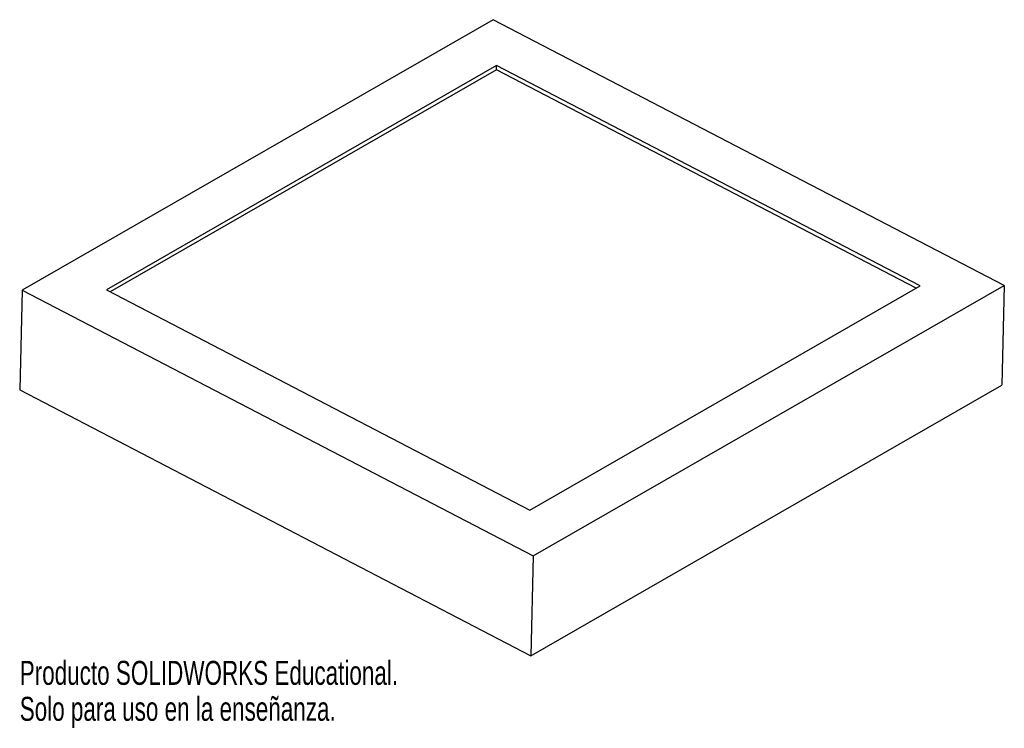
# Model space of a CAD drawing. Header units: millimetres. Extents: x -95 to 103, y -126 to 16.
import ezdxf

# ---------------------------------------------------------------- set-up
doc = ezdxf.new("R2010")
doc.units = ezdxf.units.MM
doc.styles.add('SLDTEXTSTYLE0', font='TXT', dxfattribs={"width": 0.7})

msp = doc.modelspace()

# ---------------------------------------------------------------- linework, layer by layer
at = {"color": 7, "linetype": 'Continuous', "lineweight": 25}
for p, q in [((-0.01, 16.48), (-94.86, -38.02)), ((102.92, -37.07), (-0.01, 16.48)), ((0.68, 7.22), (-77.91, -37.93)), ((0.66, 6.38), (-77.15, -38.33)), ((0.66, 6.38), (0.68, 7.22)), ((85.19, -37.6), (0.66, 6.38)), ((85.97, -37.16), (0.68, 7.22)), ((7.38, -82.31), (85.97, -37.16)), ((8.07, -91.57), (102.92, -37.07)), ((102.92, -37.07), (102.42, -57.19)), ((-94.86, -38.02), (-95.36, -58.13)), ((-94.86, -38.02), (8.07, -91.57)), ((-77.91, -37.93), (7.38, -82.31)), ((7.57, -111.68), (102.42, -57.19)), ((-95.36, -58.13), (7.57, -111.68)), ((8.07, -91.57), (7.57, -111.68))]:
    msp.add_line(p, q, dxfattribs=at)

# ---------------------------------------------------------------- texts
at = {"color": 7, "linetype": 'Continuous', "char_height": 4.8336, "attachment_point": 1, "style": 'SLDTEXTSTYLE0'}
for s, insert in [('Producto SOLIDWORKS Educational.', (-95.36, -112.7)), ('Solo para uso en la enseñanza.', (-95.36, -119.95))]:
    msp.add_mtext(s, dxfattribs=dict(at, insert=insert))

doc.saveas('drawing.dxf')
